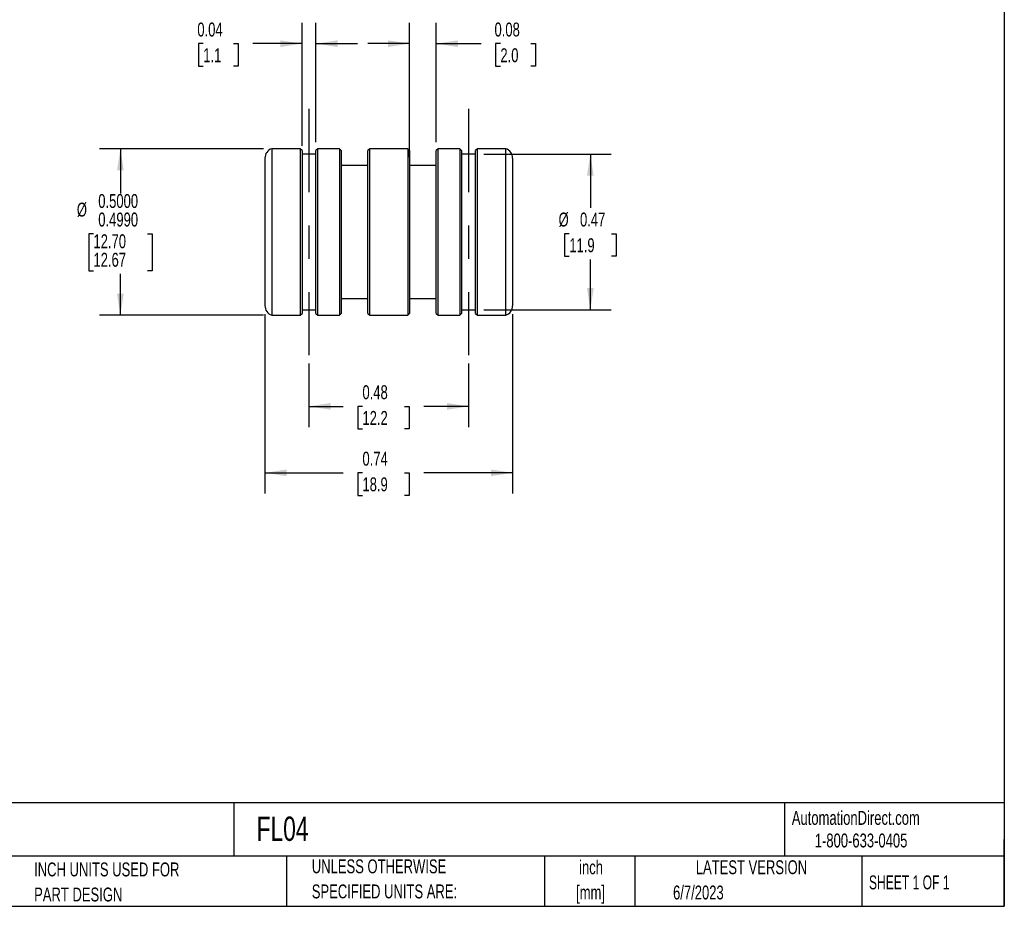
# Model space of a CAD drawing. Header units: inches. Extents: x 0.12 to 5.38, y 0.12 to 4.12.
# Tile 2 of 3: x 2.42 to 5.38, y 0.12 to 2.78. Entities that reach past the tile are written whole.
import ezdxf

# ---------------------------------------------------------------- set-up
doc = ezdxf.new("R2010")
doc.units = ezdxf.units.IN
doc.header["$LTSCALE"] = 0.5
doc.header["$MEASUREMENT"] = 0
doc.linetypes.add('CENTERX2', pattern=[0.8, 0.5, -0.1, 0.1, -0.1])
doc.layers.add('CENTER', color=40, linetype='CENTERX2')
doc.layers.add('DIMENSIONS', color=140, linetype='Continuous', lineweight=25)
doc.layers.add('TEXT', color=140, linetype='Continuous', lineweight=25)
doc.styles.add('SLDTEXTSTYLE0', font='TXT', dxfattribs={"width": 0.7})
doc.styles.add('SLDTEXTSTYLE1', font='TXT', dxfattribs={"width": 0.65})
doc.dimstyles.new('SLDDIMSTYLE1', dxfattribs={"dimtxt": 0.04248, "dimasz": 0.065, "dimexe": 0, "dimexo": 0.0625, "dimgap": 0.01062, "dimtad": 0, "dimtih": 1, "dimtoh": 1, "dimdec": 4, "dimrnd": 1e-09, "dimzin": 0, "dimdsep": 46, "dimtxsty": 'SLDTEXTSTYLE0', "dimsah": 1, "dimcen": 0.09, "dimadec": 0, "dimazin": 0, "dimlim": 1, "dimtm": 0.001, "dimtfac": 1, "dimtdec": 4, "dimtofl": 0, "dimtmove": 0, "dimatfit": 3, "dimfxl": 0, "dimfrac": 2, "dimtolj": 1, "dimtzin": 4, "dimarcsym": 0})
doc.dimstyles.new('SLDDIMSTYLE2', dxfattribs={"dimtxt": 0.04248, "dimasz": 0.065, "dimexe": 0, "dimexo": 0.0625, "dimgap": 0.01062, "dimtad": 0, "dimtih": 1, "dimtoh": 1, "dimrnd": 1e-09, "dimdsep": 46, "dimtxsty": 'SLDTEXTSTYLE0', "dimsah": 1, "dimcen": 0.09, "dimadec": 0, "dimazin": 2, "dimtfac": 1, "dimtofl": 0, "dimtmove": 0, "dimatfit": 3, "dimfxl": 0, "dimfrac": 2, "dimtolj": 1, "dimtzin": 12, "dimarcsym": 0})
doc.dimstyles.new('SLDDIMSTYLE3', dxfattribs={"dimtxt": 0.04248, "dimasz": 0.065, "dimexe": 0, "dimexo": 0.0625, "dimgap": 0.01062, "dimtad": 0, "dimtih": 1, "dimtoh": 1, "dimrnd": 1e-09, "dimdsep": 46, "dimtxsty": 'SLDTEXTSTYLE0', "dimsah": 1, "dimcen": 0.09, "dimadec": 0, "dimazin": 2, "dimtfac": 1, "dimtmove": 0, "dimatfit": 0, "dimfxl": 0, "dimfrac": 2, "dimtolj": 1, "dimtzin": 12, "dimarcsym": 0})

# ---------------------------------------------------------------- blocks, each defined once
blk = doc.blocks.new('SW_NOTE_0')
at = {"layer": 'TEXT', "color": 0, "char_height": 0.04167, "attachment_point": 2, "style": 'SLDTEXTSTYLE0'}
for s, insert in [('inch', (0.0625, 0.0537)), ('[mm]', (0.0611, -0.0215))]:
    blk.add_mtext(s, dxfattribs=dict(at, insert=insert))
blk = doc.blocks.new('SW_NOTE_0_1')
at = {"layer": 'TEXT', "color": 0, "char_height": 0.041667, "attachment_point": 1, "style": 'SLDTEXTSTYLE0'}
for s, insert in [('UNLESS OTHERWISE', (0, 0.0537)), ('SPECIFIED UNITS ARE:', (0, -0.0215))]:
    blk.add_mtext(s, dxfattribs=dict(at, insert=insert))
blk = doc.blocks.new('SW_NOTE_0_5')
at = {"layer": 'TEXT', "color": 0, "char_height": 0.041667, "attachment_point": 1, "style": 'SLDTEXTSTYLE0'}
for s, insert in [('INCH UNITS USED FOR', (0, 0.0537)), ('PART DESIGN', (0, -0.0215))]:
    blk.add_mtext(s, dxfattribs=dict(at, insert=insert))
blk = doc.blocks.new('_D_1')
at = {"layer": 'DIMENSIONS'}
for p, q in [((3.1544, 2.3968), (2.6632, 2.3968)), ((2.7257, 2.3968), (2.7257, 2.2626)), ((2.645, 2.142), (2.6307, 2.142)), ((2.6307, 2.142), (2.6307, 2.0309)), ((2.8065, 2.142), (2.8208, 2.142)), ((2.8208, 2.142), (2.8208, 2.0309)), ((2.6307, 2.0309), (2.645, 2.0309)), ((2.7257, 1.8975), (2.7257, 2.0214)), ((2.8208, 2.0309), (2.8065, 2.0309)), ((3.1544, 1.8975), (2.6632, 1.8975))]:
    blk.add_line(p, q, dxfattribs=at)
for points in [[(2.7257, 2.3968), (2.7157, 2.3318), (2.7357, 2.3318)], [(2.7257, 1.8975), (2.7357, 1.9625), (2.7157, 1.9625)]]:
    blk.add_solid(points, dxfattribs=at)
at = {"layer": 'DIMENSIONS', "char_height": 0.04167, "attachment_point": 1, "style": 'SLDTEXTSTYLE0'}
for s, insert in [('0.5000', (2.6594, 2.2608)), ('%%c', (2.5952, 2.235)), ('0.4990', (2.6594, 2.2052)), ('12.70', (2.645, 2.1401)), ('12.67', (2.645, 2.0846))]:
    blk.add_mtext(s, dxfattribs=dict(at, insert=insert))
blk = doc.blocks.new('_D_2')
at = {"layer": 'DIMENSIONS'}
for p, q in [((3.1588, 1.901), (3.1588, 1.3624)), ((3.9013, 1.901), (3.9013, 1.3624)), ((3.1588, 1.4249), (3.3936, 1.4249)), ((3.4512, 1.4249), (3.4369, 1.4249)), ((3.4369, 1.4249), (3.4369, 1.3573)), ((3.5774, 1.4249), (3.5917, 1.4249)), ((3.5917, 1.4249), (3.5917, 1.3573)), ((3.9013, 1.4249), (3.635, 1.4249)), ((3.4369, 1.3573), (3.4512, 1.3573)), ((3.5917, 1.3573), (3.5774, 1.3573))]:
    blk.add_line(p, q, dxfattribs=at)
for points in [[(3.1588, 1.4249), (3.2238, 1.4149), (3.2238, 1.4349)], [(3.9013, 1.4249), (3.8363, 1.4349), (3.8363, 1.4149)]]:
    blk.add_solid(points, dxfattribs=at)
at = {"layer": 'DIMENSIONS', "char_height": 0.04167, "attachment_point": 1, "style": 'SLDTEXTSTYLE0'}
for s, insert in [('0.74', (3.4512, 1.4881)), ('18.9', (3.4512, 1.4111))]:
    blk.add_mtext(s, dxfattribs=dict(at, insert=insert))
blk = doc.blocks.new('_D_3')
at = {"layer": 'DIMENSIONS'}
for p, q in [((3.2701, 2.4057), (3.2701, 2.7743)), ((3.3116, 2.4163), (3.3116, 2.7743)), ((2.974, 2.7118), (2.9597, 2.7118)), ((2.9597, 2.7118), (2.9597, 2.6442)), ((3.0649, 2.7118), (3.0792, 2.7118)), ((3.0792, 2.7118), (3.0792, 2.6442)), ((3.2701, 2.7118), (3.1225, 2.7118)), ((3.3116, 2.7118), (3.4366, 2.7118)), ((2.9597, 2.6442), (2.974, 2.6442)), ((3.0792, 2.6442), (3.0649, 2.6442))]:
    blk.add_line(p, q, dxfattribs=at)
for points in [[(3.2701, 2.7118), (3.2051, 2.7218), (3.2051, 2.7018)], [(3.3116, 2.7118), (3.3766, 2.7018), (3.3766, 2.7218)]]:
    blk.add_solid(points, dxfattribs=at)
at = {"layer": 'DIMENSIONS', "char_height": 0.04167, "attachment_point": 1, "style": 'SLDTEXTSTYLE0'}
for s, insert in [('0.04', (2.9563, 2.775)), ('1.1', (2.974, 2.6979))]:
    blk.add_mtext(s, dxfattribs=dict(at, insert=insert))
blk = doc.blocks.new('_D_4')
at = {"layer": 'DIMENSIONS'}
for p, q in [((3.2908, 1.753), (3.2908, 1.5616)), ((3.7693, 1.753), (3.7693, 1.5616)), ((3.2908, 1.6241), (3.3936, 1.6241)), ((3.4512, 1.6241), (3.4369, 1.6241)), ((3.4369, 1.6241), (3.4369, 1.5566)), ((3.5774, 1.6241), (3.5917, 1.6241)), ((3.5917, 1.6241), (3.5917, 1.5566)), ((3.7693, 1.6241), (3.635, 1.6241)), ((3.4369, 1.5566), (3.4512, 1.5566)), ((3.5917, 1.5566), (3.5774, 1.5566))]:
    blk.add_line(p, q, dxfattribs=at)
for points in [[(3.2908, 1.6241), (3.3558, 1.6141), (3.3558, 1.6341)], [(3.7693, 1.6241), (3.7043, 1.6341), (3.7043, 1.6141)]]:
    blk.add_solid(points, dxfattribs=at)
at = {"layer": 'DIMENSIONS', "char_height": 0.04167, "attachment_point": 1, "style": 'SLDTEXTSTYLE0'}
for s, insert in [('0.48', (3.4512, 1.6874)), ('12.2', (3.4512, 1.6103))]:
    blk.add_mtext(s, dxfattribs=dict(at, insert=insert))
blk = doc.blocks.new('_D_5')
at = {"layer": 'DIMENSIONS'}
for p, q in [((3.5926, 2.3717), (3.5926, 2.7743)), ((3.6726, 2.4163), (3.6726, 2.7743)), ((3.5926, 2.7118), (3.4676, 2.7118)), ((3.6726, 2.7118), (3.8071, 2.7118)), ((3.8646, 2.7118), (3.8504, 2.7118)), ((3.8504, 2.7118), (3.8504, 2.6442)), ((3.9555, 2.7118), (3.9698, 2.7118)), ((3.9698, 2.7118), (3.9698, 2.6442)), ((3.8504, 2.6442), (3.8646, 2.6442)), ((3.9698, 2.6442), (3.9555, 2.6442))]:
    blk.add_line(p, q, dxfattribs=at)
for points in [[(3.5926, 2.7118), (3.5276, 2.7218), (3.5276, 2.7018)], [(3.6726, 2.7118), (3.7376, 2.7018), (3.7376, 2.7218)]]:
    blk.add_solid(points, dxfattribs=at)
at = {"layer": 'DIMENSIONS', "char_height": 0.04167, "attachment_point": 1, "style": 'SLDTEXTSTYLE0'}
for s, insert in [('0.08', (3.847, 2.775)), ('2.0', (3.8646, 2.6979))]:
    blk.add_mtext(s, dxfattribs=dict(at, insert=insert))
blk = doc.blocks.new('_D_6')
at = {"layer": 'DIMENSIONS'}
for p, q in [((3.8151, 2.3807), (4.1968, 2.3807)), ((4.1343, 2.3807), (4.1343, 2.219)), ((4.0712, 2.142), (4.0569, 2.142)), ((4.0569, 2.142), (4.0569, 2.0745)), ((4.1974, 2.142), (4.2117, 2.142)), ((4.2117, 2.142), (4.2117, 2.0745)), ((4.0569, 2.0745), (4.0712, 2.0745)), ((4.2117, 2.0745), (4.1974, 2.0745)), ((4.1343, 1.9137), (4.1343, 2.065)), ((3.8151, 1.9137), (4.1968, 1.9137))]:
    blk.add_line(p, q, dxfattribs=at)
for points in [[(4.1343, 2.3807), (4.1243, 2.3157), (4.1443, 2.3157)], [(4.1343, 1.9137), (4.1443, 1.9787), (4.1243, 1.9787)]]:
    blk.add_solid(points, dxfattribs=at)
at = {"layer": 'DIMENSIONS', "char_height": 0.04167, "attachment_point": 1, "style": 'SLDTEXTSTYLE0'}
for s, insert in [('%%c', (4.0391, 2.2052)), ('0.47', (4.1033, 2.2052)), ('11.9', (4.0712, 2.1282))]:
    blk.add_mtext(s, dxfattribs=dict(at, insert=insert))

msp = doc.modelspace()

# ---------------------------------------------------------------- linework, layer by layer
for p, q in [((3.26456, 2.39679), (3.17944, 2.39679)), ((3.17944, 2.39679), (3.17944, 1.89754)), ((3.27006, 2.39129), (3.26456, 2.39679)), ((3.26456, 2.39679), (3.26456, 2.14716)), ((3.27006, 2.39129), (3.27006, 2.14716)), ((3.31706, 2.39679), (3.31156, 2.39129)), ((3.31156, 1.90304), (3.31156, 2.39129)), ((3.38206, 2.39679), (3.31706, 2.39679)), ((3.31706, 1.89754), (3.31706, 2.39679)), ((3.38756, 2.39129), (3.38206, 2.39679)), ((3.38206, 2.39679), (3.38206, 2.14716)), ((3.38756, 2.39129), (3.38756, 2.14716)), ((3.47306, 2.39679), (3.46756, 2.39129)), ((3.46756, 1.90304), (3.46756, 2.39129)), ((3.58706, 2.39679), (3.47306, 2.39679)), ((3.47306, 1.89754), (3.47306, 2.39679)), ((3.59256, 2.39129), (3.58706, 2.39679)), ((3.58706, 2.39679), (3.58706, 2.14716)), ((3.59256, 2.39129), (3.59256, 2.14716)), ((3.67806, 2.39679), (3.67256, 2.39129)), ((3.67256, 1.90304), (3.67256, 2.39129)), ((3.74306, 2.39679), (3.67806, 2.39679)), ((3.67806, 1.89754), (3.67806, 2.39679)), ((3.74856, 2.39129), (3.74306, 2.39679)), ((3.74306, 2.39679), (3.74306, 2.14716)), ((3.74856, 2.39129), (3.74856, 2.14716)), ((3.79556, 2.39679), (3.79006, 2.39129)), ((3.79006, 1.90304), (3.79006, 2.39129)), ((3.88068, 2.39679), (3.79556, 2.39679)), ((3.79556, 1.89754), (3.79556, 2.39679)), ((3.88068, 1.89754), (3.88068, 2.39679)), ((3.15881, 2.36829), (3.15881, 1.92604)), ((3.31156, 2.38066), (3.27006, 2.38066)), ((3.79006, 2.38066), (3.74856, 2.38066)), ((3.90131, 2.36829), (3.90131, 1.92604)), ((3.46756, 2.34666), (3.38756, 2.34666)), ((3.67256, 2.34666), (3.59256, 2.34666)), ((3.26456, 2.14716), (3.26456, 1.89754)), ((3.27006, 2.14716), (3.27006, 1.90304)), ((3.38206, 2.14716), (3.38206, 1.89754)), ((3.38756, 2.14716), (3.38756, 1.90304)), ((3.58706, 2.14716), (3.58706, 1.89754)), ((3.59256, 2.14716), (3.59256, 1.90304)), ((3.74306, 2.14716), (3.74306, 1.89754)), ((3.74856, 2.14716), (3.74856, 1.90304)), ((3.38756, 1.94766), (3.46756, 1.94766)), ((3.59256, 1.94766), (3.67256, 1.94766)), ((3.17944, 1.89754), (3.26456, 1.89754)), ((3.26456, 1.89754), (3.27006, 1.90304)), ((3.27006, 1.91366), (3.31156, 1.91366)), ((3.31156, 1.90304), (3.31706, 1.89754)), ((3.31706, 1.89754), (3.38206, 1.89754)), ((3.38206, 1.89754), (3.38756, 1.90304)), ((3.46756, 1.90304), (3.47306, 1.89754)), ((3.47306, 1.89754), (3.58706, 1.89754)), ((3.58706, 1.89754), (3.59256, 1.90304)), ((3.67256, 1.90304), (3.67806, 1.89754)), ((3.67806, 1.89754), (3.74306, 1.89754)), ((3.74306, 1.89754), (3.74856, 1.90304)), ((3.74856, 1.91366), (3.79006, 1.91366)), ((3.79006, 1.90304), (3.79556, 1.89754)), ((3.79556, 1.89754), (3.88068, 1.89754))]:
    msp.add_line(p, q)
for centre, start, end in [((3.18881, 2.36829), 108.19487, 180), ((3.87131, 2.36829), 0, 71.80513), ((3.18881, 1.92604), 180, 251.80513), ((3.87131, 1.92604), 288.19487, 0)]:
    msp.add_arc(centre, 0.03, start, end)
at = {"layer": 'CENTER'}
for p, q in [((3.29081, 2.51629), (3.29081, 1.77804)), ((3.76931, 2.51629), (3.76931, 1.77804))]:
    msp.add_line(p, q, dxfattribs=at)
at = {"layer": 'TEXT'}
for p, q in [((5.375, 4.125), (5.375, 0.125)), ((5.375, 0.43555), (0.125, 0.43555)), ((3.06612, 0.43555), (3.06612, 0.275)), ((4.71605, 0.43555), (4.71605, 0.275)), ((5.375, 0.125), (5.375, 0.325)), ((5.375, 0.275), (0.125, 0.275)), ((3.22402, 0.275), (3.22402, 0.125)), ((3.99654, 0.275), (3.99654, 0.125)), ((4.26795, 0.275), (4.26795, 0.125)), ((4.94781, 0.275), (4.94781, 0.125)), ((0.125, 0.125), (5.375, 0.125))]:
    msp.add_line(p, q, dxfattribs=at)

# ---------------------------------------------------------------- block references
for name, p in [('SW_NOTE_0_1', (3.29937, 0.21204)), ('SW_NOTE_0', (4.0738, 0.20913)), ('SW_NOTE_0_5', (2.46712, 0.20273))]:
    msp.add_blockref(name, p, dxfattribs=at)

# ---------------------------------------------------------------- texts
for s, insert, char_height, attachment_point, style in [('AutomationDirect.com', (4.73809, 0.41096), 0.0416667, 1, 'SLDTEXTSTYLE0'), ('FL04', (3.13401, 0.39407), 0.072917, 1, 'SLDTEXTSTYLE0'), ('1-800-633-0405', (4.80692, 0.34325), 0.0416667, 1, 'SLDTEXTSTYLE0'), ('LATEST VERSION', (4.61717, 0.26307), 0.0416667, 2, 'SLDTEXTSTYLE0'), ('SHEET 1 OF 1', (4.96932, 0.21755), 0.0416667, 1, 'SLDTEXTSTYLE1'), ('6/7/2023', (4.38214, 0.18727), 0.041667, 1, 'SLDTEXTSTYLE0')]:
    msp.add_mtext(s, dxfattribs=dict(at, insert=insert, char_height=char_height, attachment_point=attachment_point, style=style))

# ---------------------------------------------------------------- dimensions: what is measured, and where the dimension line sits
at = {"layer": 'DIMENSIONS'}
for base, p1, p2, dimstyle, picture, middle in [((3.27006, 2.71175), (3.31156, 2.39129), (3.27006, 2.38066), 'SLDDIMSTYLE3', '_D_3', (3.01944, 2.71175)), ((3.59256, 2.71175), (3.67256, 2.39129), (3.59256, 2.34666), 'SLDDIMSTYLE3', '_D_5', (3.91007, 2.71175)), ((3.90131, 1.42486), (3.15881, 1.92604), (3.90131, 1.92604), 'SLDDIMSTYLE2', '_D_2', (3.51428, 1.42486)), ((3.76931, 1.62414), (3.29081, 1.77804), (3.76931, 1.77804), 'SLDDIMSTYLE2', '_D_4', (3.51428, 1.62414))]:
    dim = msp.add_linear_dim(base=base, p1=p1, p2=p2, dimstyle=dimstyle, dxfattribs=at)
    dim.commit()
    dim.dimension.update_dxf_attribs({"geometry": picture, "text_midpoint": middle, "dimtype": 160})
for base, p1, p2, dimstyle, picture, middle in [((2.7257394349, 1.8975399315), (3.179442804, 2.3967899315), (3.179442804, 1.8975399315), 'SLDDIMSTYLE1', '_D_1', (2.7257394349, 2.1419842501)), ((4.13431, 1.91366), (3.79006, 2.38066), (3.79006, 1.91366), 'SLDDIMSTYLE2', '_D_6', (4.13431, 2.14198))]:
    dim = msp.add_linear_dim(base=base, p1=p1, p2=p2, angle=90, text='%%c<>', dimstyle=dimstyle, dxfattribs=at)
    dim.commit()
    dim.dimension.update_dxf_attribs({"geometry": picture, "text_midpoint": middle, "dimtype": 160})

doc.saveas('drawing.dxf')
